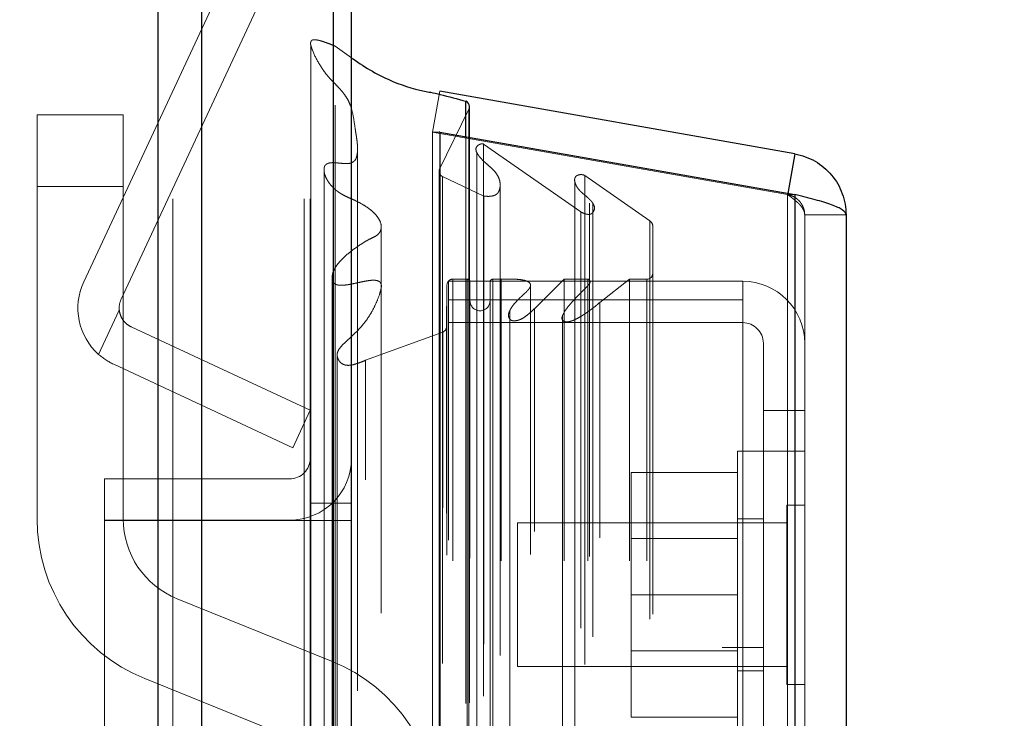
# Model space of a CAD drawing. Header units: inches. Extents: x 0.2 to 10.7, y 0.2 to 7.9.
# Tile 45 of 104: x 2.085 to 2.228, y 5.071 to 5.173. Entities that reach past the tile are written whole.
import ezdxf

# ---------------------------------------------------------------- set-up
doc = ezdxf.new("R2010")
doc.units = ezdxf.units.IN
doc.header["$MEASUREMENT"] = 0
doc.linetypes.add('HIDDEN', pattern=[0.07500000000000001, 0.05, -0.025])
doc.layers.add('DIMENSIONS', color=140, linetype='Continuous')
doc.styles.add('SLDTEXTSTYLE0', font='TXT', dxfattribs={"width": 0.7})
doc.dimstyles.new('SLDDIMSTYLE0', dxfattribs={"dimtxt": 0.0849609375, "dimasz": 0.13, "dimexe": 0, "dimexo": 0.0625, "dimgap": 0.021240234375, "dimtad": 0, "dimtih": 1, "dimtoh": 1, "dimlfac": 12, "dimrnd": 1e-09, "dimzin": 12, "dimdsep": 46, "dimtxsty": 'SLDTEXTSTYLE0', "dimsah": 1, "dimcen": 0.09, "dimadec": 0, "dimazin": 3, "dimtfac": 1, "dimtofl": 0, "dimtmove": 0, "dimatfit": 3, "dimfxl": 0, "dimfrac": 2, "dimtolj": 1, "dimtzin": 12, "dimarcsym": 0})
doc.dimstyles.new('SLDDIMSTYLE1', dxfattribs={"dimtxt": 0.0849609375, "dimasz": 0.13, "dimexe": 0, "dimexo": 0.0625, "dimgap": 0.021240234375, "dimtad": 0, "dimtih": 1, "dimtoh": 1, "dimlfac": 12, "dimrnd": 1e-09, "dimzin": 12, "dimdsep": 46, "dimtxsty": 'SLDTEXTSTYLE0', "dimsah": 1, "dimcen": 0.09, "dimadec": 0, "dimazin": 3, "dimtfac": 1, "dimtmove": 0, "dimatfit": 0, "dimfxl": 0, "dimfrac": 2, "dimtolj": 1, "dimtzin": 12, "dimarcsym": 0})

# ---------------------------------------------------------------- blocks, each defined once
blk = doc.blocks.new('_D_8')
at = {"layer": 'DIMENSIONS'}
for p, q in [((1.981681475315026, 4.952462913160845), (1.981681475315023, 5.831757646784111)), ((2.133514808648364, 5.232035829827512), (2.133514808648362, 5.831757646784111)), ((1.395652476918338, 5.706757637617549), (1.367122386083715, 5.706757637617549)), ((1.367122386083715, 5.706757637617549), (1.367122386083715, 5.571726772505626)), ((1.648121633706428, 5.706757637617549), (1.67665172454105, 5.706757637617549)), ((1.67665172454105, 5.706757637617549), (1.67665172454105, 5.571726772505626)), ((1.981681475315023, 5.706757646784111), (1.763254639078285, 5.706757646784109)), ((2.133514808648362, 5.706757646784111), (2.383514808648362, 5.706757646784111)), ((1.367122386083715, 5.571726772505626), (1.395652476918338, 5.571726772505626)), ((1.67665172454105, 5.571726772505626), (1.648121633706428, 5.571726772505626))]:
    blk.add_line(p, q, dxfattribs=at)
for points in [[(1.981681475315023, 5.706757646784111), (1.851681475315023, 5.72675764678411), (1.851681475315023, 5.686757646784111)], [(2.133514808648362, 5.706757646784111), (2.263514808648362, 5.686757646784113), (2.263514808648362, 5.726757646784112)]]:
    blk.add_solid(points, dxfattribs=at)
at = {"layer": 'DIMENSIONS', "char_height": 0.08333333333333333, "attachment_point": 1, "style": 'SLDTEXTSTYLE0'}
for s, insert in [('1.82', (1.395652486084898, 5.833200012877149)), ('46.3', (1.395652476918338, 5.679149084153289))]:
    blk.add_mtext(s, dxfattribs=dict(at, insert=insert))
blk = doc.blocks.new('_D_10')
at = {"layer": 'DIMENSIONS'}
for p, q in [((1.133514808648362, 5.693819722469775), (1.133514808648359, 6.486515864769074)), ((2.205275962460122, 5.19430199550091), (2.205275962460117, 6.486515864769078)), ((1.13351480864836, 6.361515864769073), (1.362085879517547, 6.361515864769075)), ((1.477218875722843, 6.361515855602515), (1.44868878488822, 6.361515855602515)), ((1.44868878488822, 6.361515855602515), (1.44868878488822, 6.226484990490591)), ((1.800367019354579, 6.361515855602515), (1.828897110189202, 6.361515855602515)), ((1.828897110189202, 6.361515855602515), (1.828897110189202, 6.226484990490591)), ((2.205275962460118, 6.361515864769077), (1.915500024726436, 6.361515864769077)), ((1.44868878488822, 6.226484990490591), (1.477218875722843, 6.226484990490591)), ((1.828897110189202, 6.226484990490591), (1.800367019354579, 6.226484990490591))]:
    blk.add_line(p, q, dxfattribs=at)
for points in [[(1.13351480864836, 6.361515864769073), (1.26351480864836, 6.341515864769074), (1.26351480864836, 6.381515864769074)], [(2.205275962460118, 6.361515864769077), (2.075275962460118, 6.381515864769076), (2.075275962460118, 6.341515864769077)]]:
    blk.add_solid(points, dxfattribs=at)
at = {"layer": 'DIMENSIONS', "char_height": 0.08333333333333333, "attachment_point": 1, "style": 'SLDTEXTSTYLE0'}
for s, insert in [('12.86', (1.477218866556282, 6.487958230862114)), ('326.7', (1.477218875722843, 6.333907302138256))]:
    blk.add_mtext(s, dxfattribs=dict(at, insert=insert))

msp = doc.modelspace()

# ---------------------------------------------------------------- linework, layer by layer
at = {"color": 7, "linetype": 'Continuous', "lineweight": 25}
for p, q in [((2.105438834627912, 3.246619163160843), (2.105438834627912, 5.192448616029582)), ((2.111802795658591, 3.246619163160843), (2.111802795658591, 5.191268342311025)), ((2.130878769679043, 3.246619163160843), (2.130878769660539, 5.182294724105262)), ((2.133514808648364, 3.246619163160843), (2.133514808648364, 5.182035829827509)), ((2.197838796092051, 5.153165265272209), (2.146317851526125, 5.162249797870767)), ((2.150118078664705, 5.155661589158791), (2.150118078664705, 5.160798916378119)), ((2.150627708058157, 5.155571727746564), (2.150627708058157, 5.160031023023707)), ((2.146317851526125, 5.156331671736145), (2.146248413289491, 5.156331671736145)), ((2.146317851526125, 5.156331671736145), (2.146317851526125, 3.272723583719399)), ((2.146317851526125, 5.156331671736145), (2.197838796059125, 5.147247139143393)), ((2.197838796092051, 5.153165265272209), (2.196826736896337, 5.147425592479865)), ((2.197838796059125, 5.147247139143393), (2.197838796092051, 3.28180811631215)), ((2.205275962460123, 5.144301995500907), (2.205275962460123, 3.284753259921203))]:
    msp.add_line(p, q, dxfattribs=at)
at = {"color": 7, "linetype": 'HIDDEN', "lineweight": 18}
for p, q in [((2.105438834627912, 5.192448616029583), (2.105438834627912, 3.246619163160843)), ((2.105438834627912, 5.192448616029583), (2.105438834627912, 3.246619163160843)), ((2.105438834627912, 3.246619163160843), (2.105438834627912, 5.19244861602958)), ((2.107560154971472, 3.246619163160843), (2.107560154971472, 5.191268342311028)), ((2.107560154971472, 3.246619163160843), (2.107560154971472, 5.191268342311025)), ((2.111802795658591, 3.246619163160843), (2.111802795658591, 5.191268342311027)), ((2.126636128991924, 3.246619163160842), (2.126636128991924, 5.182294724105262)), ((2.126636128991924, 3.246619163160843), (2.126636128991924, 5.182294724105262)), ((2.127514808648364, 3.246619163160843), (2.127514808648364, 5.182035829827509)), ((2.130878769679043, 3.246619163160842), (2.130878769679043, 5.182294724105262)), ((2.094645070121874, 5.134589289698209), (2.114930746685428, 5.178092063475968)), ((2.100082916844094, 5.132053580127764), (2.120368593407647, 5.175556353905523)), ((2.131132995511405, 3.260253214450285), (2.131132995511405, 5.168802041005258)), ((2.131132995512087, 5.168802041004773), (2.133514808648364, 5.167105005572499)), ((2.146317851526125, 5.162249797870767), (2.145275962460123, 5.156340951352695)), ((2.150543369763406, 5.159665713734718), (2.146242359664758, 5.150847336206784)), ((2.150543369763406, 3.269389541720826), (2.150543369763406, 5.159665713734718)), ((2.150543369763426, 3.269389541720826), (2.150543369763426, 5.159665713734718)), ((2.100387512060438, 5.158856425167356), (2.087887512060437, 5.158856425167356)), ((2.087887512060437, 5.148439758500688), (2.087887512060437, 5.158856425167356)), ((2.100387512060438, 5.158856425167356), (2.100387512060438, 5.148439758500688)), ((2.196796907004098, 5.147256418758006), (2.145275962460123, 5.156340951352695)), ((2.145275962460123, 5.156331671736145), (2.145275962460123, 3.272723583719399)), ((2.146248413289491, 5.156331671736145), (2.145275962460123, 5.156331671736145)), ((2.145275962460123, 5.156331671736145), (2.196796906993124, 5.147247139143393)), ((2.150118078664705, 3.273393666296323), (2.150118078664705, 5.155661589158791)), ((2.150627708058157, 3.273483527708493), (2.150627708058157, 5.155571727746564)), ((2.134388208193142, 3.275211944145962), (2.134388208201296, 5.153848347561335)), ((2.134388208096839, 3.27522035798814), (2.134388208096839, 5.153846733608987)), ((2.152681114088, 3.274458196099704), (2.152681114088, 5.154597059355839)), ((2.152681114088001, 5.154597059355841), (2.166771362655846, 5.144730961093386)), ((2.151688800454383, 5.153380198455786), (2.151688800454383, 5.153351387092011)), ((2.151688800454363, 5.153351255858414), (2.151688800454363, 3.275675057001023)), ((2.146215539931, 5.150637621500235), (2.146215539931, 3.278417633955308)), ((2.146242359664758, 3.278207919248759), (2.146242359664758, 5.150847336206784)), ((2.146693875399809, 3.279171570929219), (2.146693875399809, 5.149883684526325)), ((2.146693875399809, 5.149883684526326), (2.152712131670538, 5.147049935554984)), ((2.146693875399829, 3.279171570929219), (2.146693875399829, 5.149883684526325)), ((2.167355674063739, 3.279021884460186), (2.167355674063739, 5.150033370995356)), ((2.167355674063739, 5.150033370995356), (2.176788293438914, 5.143428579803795)), ((2.087887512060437, 5.148439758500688), (2.087887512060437, 5.100177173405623)), ((2.100387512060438, 5.148439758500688), (2.087887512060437, 5.148439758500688)), ((2.100387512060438, 5.148439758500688), (2.087887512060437, 5.148439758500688)), ((2.100387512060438, 5.100177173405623), (2.100387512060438, 5.148439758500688)), ((2.155078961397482, 3.28036268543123), (2.155078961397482, 5.148694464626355)), ((2.165924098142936, 5.149109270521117), (2.165924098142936, 3.279950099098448)), ((2.152712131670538, 3.28200531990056), (2.152712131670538, 5.147049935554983)), ((2.196826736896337, 5.147425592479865), (2.196796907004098, 5.147256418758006)), ((2.197838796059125, 5.147247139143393), (2.196796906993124, 5.147247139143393)), ((2.196796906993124, 5.147247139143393), (2.196796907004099, 3.281808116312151)), ((2.196796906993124, 3.28180811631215), (2.196796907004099, 5.147247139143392)), ((2.197838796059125, 3.28180811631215), (2.197838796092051, 5.147247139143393)), ((2.168032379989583, 5.134319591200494), (2.168032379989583, 5.146026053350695)), ((2.168536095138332, 3.283055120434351), (2.168536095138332, 5.146003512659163)), ((2.166771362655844, 3.284324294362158), (2.166771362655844, 5.144730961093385)), ((2.199275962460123, 5.144301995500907), (2.199275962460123, 3.284753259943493)), ((2.199275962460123, 5.144301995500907), (2.205275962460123, 5.144301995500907)), ((2.137824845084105, 3.286484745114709), (2.137824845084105, 5.14254605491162)), ((2.176788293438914, 3.285626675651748), (2.176788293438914, 5.143428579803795)), ((2.177221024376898, 3.286357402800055), (2.177221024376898, 5.142697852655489)), ((2.147364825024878, 5.134147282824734), (2.147294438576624, 5.12806743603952)), ((2.147364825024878, 3.294907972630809), (2.147364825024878, 5.134147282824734)), ((2.147364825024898, 3.294907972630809), (2.147364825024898, 5.134147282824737)), ((2.14760929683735, 5.134666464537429), (2.190275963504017, 5.134666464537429)), ((2.14760929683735, 5.131985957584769), (2.14760929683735, 5.134666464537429)), ((2.150281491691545, 5.134980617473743), (2.148207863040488, 5.134980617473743)), ((2.148207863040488, 3.2940746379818), (2.148207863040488, 5.134980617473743)), ((2.148207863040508, 3.2940746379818), (2.148207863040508, 5.134980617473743)), ((2.150281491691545, 5.134980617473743), (2.150281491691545, 3.2940746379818)), ((2.150281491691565, 3.2940746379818), (2.150281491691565, 5.134980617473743)), ((2.150698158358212, 3.294491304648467), (2.150698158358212, 5.134563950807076)), ((2.153614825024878, 5.134563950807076), (2.153614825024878, 3.294491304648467)), ((2.155204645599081, 5.134980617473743), (2.154031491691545, 5.134980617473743)), ((2.154031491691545, 3.2940746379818), (2.154031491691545, 5.134980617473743)), ((2.154031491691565, 5.134980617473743), (2.154031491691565, 3.2940746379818)), ((2.155204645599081, 3.2940746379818), (2.155204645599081, 5.134980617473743)), ((2.159503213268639, 3.294991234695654), (2.159503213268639, 5.134105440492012)), ((2.164375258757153, 5.134980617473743), (2.160050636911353, 5.130685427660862)), ((2.167820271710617, 5.134980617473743), (2.164375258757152, 5.134980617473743)), ((2.164375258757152, 3.2940746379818), (2.164375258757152, 5.134980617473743)), ((2.167820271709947, 3.2940746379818), (2.167820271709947, 5.134980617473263)), ((2.168032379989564, 3.294738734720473), (2.168032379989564, 5.134319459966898)), ((2.173855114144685, 5.134980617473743), (2.169546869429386, 5.131614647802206)), ((2.176387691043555, 5.134980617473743), (2.173855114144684, 5.134980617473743)), ((2.173855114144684, 3.2940746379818), (2.173855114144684, 5.134980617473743)), ((2.176387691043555, 3.2940746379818), (2.176387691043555, 5.134980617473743)), ((2.176387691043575, 3.2940746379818), (2.176387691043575, 5.134980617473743)), ((2.190275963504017, 5.131985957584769), (2.190275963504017, 5.134666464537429)), ((2.147609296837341, 3.297069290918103), (2.147609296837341, 5.131985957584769)), ((2.147609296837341, 5.131985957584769), (2.190275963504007, 5.131985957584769)), ((2.169546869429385, 3.297440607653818), (2.169546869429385, 5.131614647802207)), ((2.190275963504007, 5.06198595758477), (2.190275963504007, 5.131985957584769)), ((2.09681703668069, 5.124063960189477), (2.099815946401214, 5.130495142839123)), ((2.099815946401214, 5.130495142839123), (2.09681703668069, 5.124063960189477)), ((2.156495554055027, 5.130437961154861), (2.156495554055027, 5.130414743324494)), ((2.156495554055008, 5.130414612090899), (2.156495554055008, 3.298626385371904)), ((2.160050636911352, 3.298369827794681), (2.160050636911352, 5.130685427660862)), ((2.160050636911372, 3.298369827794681), (2.160050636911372, 5.130685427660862)), ((2.164106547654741, 5.129585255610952), (2.164106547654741, 3.2994713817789)), ((2.14760929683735, 5.12866646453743), (2.190275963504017, 5.12866646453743)), ((2.101533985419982, 5.128066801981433), (2.127514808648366, 5.115951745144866)), ((2.146747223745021, 5.127294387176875), (2.135555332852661, 5.123203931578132)), ((2.14674722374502, 3.301760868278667), (2.14674722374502, 5.127294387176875)), ((2.146747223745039, 3.301760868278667), (2.146747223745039, 5.127294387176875)), ((2.147294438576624, 3.300987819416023), (2.147294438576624, 5.12806743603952)), ((2.147294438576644, 3.300987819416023), (2.147294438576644, 5.12806743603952)), ((2.193275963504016, 5.12566646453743), (2.193275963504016, 5.115916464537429)), ((2.131421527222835, 5.123983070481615), (2.131421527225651, 3.305086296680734)), ((2.124979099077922, 5.110513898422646), (2.098998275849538, 5.122628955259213)), ((2.135555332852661, 3.305851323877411), (2.135555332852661, 5.123203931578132)), ((2.127514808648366, 5.115951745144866), (2.124979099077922, 5.110513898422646)), ((2.193275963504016, 5.115916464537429), (2.199275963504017, 5.115916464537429)), ((2.193275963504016, 5.115916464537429), (2.193275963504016, 5.06198595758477)), ((2.189525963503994, 5.109999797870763), (2.189525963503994, 5.068333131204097)), ((2.193275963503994, 5.109999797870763), (2.189525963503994, 5.109999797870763)), ((2.199275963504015, 5.109999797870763), (2.193275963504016, 5.109999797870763)), ((2.189525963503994, 5.106916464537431), (2.174109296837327, 5.106916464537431)), ((2.174109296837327, 5.106916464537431), (2.174109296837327, 5.08916646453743)), ((2.097681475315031, 5.105987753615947), (2.097681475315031, 5.099987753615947)), ((2.124514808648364, 5.105987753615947), (2.097681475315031, 5.105987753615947)), ((2.127514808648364, 5.102452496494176), (2.133514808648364, 5.102452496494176)), ((2.196671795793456, 5.102187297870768), (2.196671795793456, 5.0761456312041)), ((2.199275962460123, 5.102187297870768), (2.196671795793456, 5.102187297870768)), ((2.124514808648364, 5.099987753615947), (2.097681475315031, 5.099987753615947)), ((2.097681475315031, 5.099952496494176), (2.097681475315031, 4.782744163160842)), ((2.097681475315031, 5.099952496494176), (2.124514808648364, 5.099952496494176)), ((2.124514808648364, 3.329035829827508), (2.124514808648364, 5.099952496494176)), ((2.124514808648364, 3.329035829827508), (2.124514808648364, 5.099952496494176)), ((2.124514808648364, 3.329035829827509), (2.124514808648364, 5.099952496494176)), ((2.124514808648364, 3.329035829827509), (2.124514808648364, 5.099952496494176)), ((2.124514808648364, 5.099952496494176), (2.127514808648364, 5.099952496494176)), ((2.127514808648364, 5.099952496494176), (2.133514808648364, 5.099952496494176)), ((2.157609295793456, 5.0995831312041), (2.157609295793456, 5.078749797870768)), ((2.196671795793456, 5.0995831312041), (2.157609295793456, 5.0995831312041)), ((2.193275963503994, 5.100208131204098), (2.189525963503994, 5.100208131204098)), ((2.189525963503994, 5.09732896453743), (2.174109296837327, 5.09732896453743)), ((2.130593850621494, 5.079532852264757), (2.108201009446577, 5.088588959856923)), ((2.189525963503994, 5.08916646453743), (2.174109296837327, 5.08916646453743)), ((2.174109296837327, 5.08916646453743), (2.174109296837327, 5.07141646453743)), ((2.174109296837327, 5.08100396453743), (2.189525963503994, 5.08100396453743)), ((2.187275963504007, 4.968691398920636), (2.187275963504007, 5.081524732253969)), ((2.193275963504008, 5.081524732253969), (2.187275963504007, 5.081524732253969)), ((2.157609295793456, 5.078749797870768), (2.196671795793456, 5.078749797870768)), ((2.189525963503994, 5.078124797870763), (2.193275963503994, 5.078124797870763)), ((2.103514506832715, 5.077000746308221), (2.125907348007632, 5.067944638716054)), ((2.196671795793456, 5.0761456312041), (2.199275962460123, 5.0761456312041)), ((2.189525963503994, 5.07141646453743), (2.174109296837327, 5.07141646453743))]:
    msp.add_line(p, q, dxfattribs=at)
at = {"color": 7, "linetype": 'HIDDEN', "lineweight": 18, "flags": 128}
for points in [[(2.127625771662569, 5.168859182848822), (2.127625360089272, 4.229623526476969), (2.127625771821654, 3.26019629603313)], [(2.129525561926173, 5.150818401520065), (2.129525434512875, 4.229623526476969), (2.129525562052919, 3.278238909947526)], [(2.137824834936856, 3.286485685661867), (2.137824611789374, 4.137290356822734), (2.137824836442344, 5.14256996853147)], [(2.130696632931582, 5.135361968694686), (2.13069588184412, 4.229623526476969), (2.130696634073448, 3.293710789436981)], [(2.130696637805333, 5.135360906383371), (2.13069600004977, 4.253140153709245), (2.130696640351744, 3.293693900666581)], [(2.137812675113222, 3.295398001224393), (2.137812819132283, 4.199413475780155), (2.137812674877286, 5.133655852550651)]]:
    msp.add_lwpolyline(points, dxfattribs=at)
at = {"color": 7, "linetype": 'Continuous', "lineweight": 25}
msp.add_arc((2.149794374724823, 5.160031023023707), 0.0008333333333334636, 0, 67.14223961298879, dxfattribs=at)
at = {"color": 7, "linetype": 'HIDDEN', "lineweight": 18}
for centre, radius, start, end in [((2.149794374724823, 5.160031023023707), 0.0008333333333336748, 334.0000000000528, 0), ((2.147048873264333, 5.150637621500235), 0.0008333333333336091, 165.4243750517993, 244.7861857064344), ((2.176387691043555, 5.142697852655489), 0.0008333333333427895, 0, 61.26737527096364), ((2.176387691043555, 5.135813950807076), 0.000833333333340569, 270.0000000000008, 0), ((2.102801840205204, 5.130785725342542), 0.0090000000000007, 154.9999999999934, 228.3193493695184), ((2.148207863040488, 5.134137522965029), 0.0008430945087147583, 90, 179.3367158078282), ((2.150281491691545, 5.134563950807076), 0.0004166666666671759, 0, 90), ((2.154031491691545, 5.134563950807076), 0.0004166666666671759, 90, 180), ((2.190275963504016, 5.12566646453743), 0.009000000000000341, 0, 90), ((2.102801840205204, 5.130785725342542), 0.003000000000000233, 154.9999999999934, 185.5584317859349), ((2.152156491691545, 5.131855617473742), 0.001458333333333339, 180, 0), ((2.190275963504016, 5.12566646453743), 0.003000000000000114, 0, 90), ((2.146461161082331, 5.128077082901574), 0.0008333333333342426, 290.0765427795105, 359.3367158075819), ((2.124514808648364, 5.108987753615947), 0.003000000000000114, 270.0000000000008, 0), ((2.124514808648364, 5.108987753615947), 0.009000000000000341, 270.0000000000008, 0), ((2.112887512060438, 5.100177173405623), 0.02500000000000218, 180, 247.9806186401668), ((2.112887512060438, 5.100177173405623), 0.01250000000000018, 180, 247.9806186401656), ((2.121220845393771, 5.056356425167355), 0.02500000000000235, 0, 67.98061864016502)]:
    msp.add_arc(centre, radius, start, end, dxfattribs=at)
for points, knots in [([(2.13555533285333, 5.123203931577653), (2.135315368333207, 5.123104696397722), (2.134879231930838, 5.122924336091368), (2.134267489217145, 5.122711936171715), (2.133772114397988, 5.122562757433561), (2.133353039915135, 5.122481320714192), (2.132982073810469, 5.122458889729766), (2.132617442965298, 5.122503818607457), (2.132274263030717, 5.122616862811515), (2.131970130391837, 5.122806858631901), (2.131708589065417, 5.123103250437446), (2.131465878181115, 5.12354666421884), (2.131371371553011, 5.124161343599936), (2.131650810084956, 5.124791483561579), (2.132199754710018, 5.125450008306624), (2.13294090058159, 5.12611527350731), (2.133763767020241, 5.126877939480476), (2.134494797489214, 5.127604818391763), (2.135152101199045, 5.128343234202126), (2.135780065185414, 5.1291483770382), (2.136438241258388, 5.130170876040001), (2.137047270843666, 5.131381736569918), (2.137514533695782, 5.132533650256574), (2.137798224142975, 5.133471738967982), (2.137873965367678, 5.134061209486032), (2.13775020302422, 5.134431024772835), (2.137574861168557, 5.134628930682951), (2.137339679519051, 5.134741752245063), (2.137058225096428, 5.134809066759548), (2.136724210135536, 5.134836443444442), (2.136317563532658, 5.134815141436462), (2.135758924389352, 5.134738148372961), (2.134957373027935, 5.134586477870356), (2.134077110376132, 5.134383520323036), (2.133246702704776, 5.134215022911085), (2.13260740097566, 5.134118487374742), (2.132076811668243, 5.134073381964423), (2.13164658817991, 5.1341002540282), (2.131291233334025, 5.134184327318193), (2.130989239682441, 5.134338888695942), (2.1308113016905, 5.134581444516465), (2.130685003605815, 5.134933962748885), (2.130674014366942, 5.135534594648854), (2.130931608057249, 5.136333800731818), (2.131483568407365, 5.137171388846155), (2.132178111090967, 5.137948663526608), (2.133005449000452, 5.138695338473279), (2.133948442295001, 5.139427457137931), (2.135007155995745, 5.140137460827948), (2.135989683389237, 5.140743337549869), (2.136821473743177, 5.14110532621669), (2.137261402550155, 5.141382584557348), (2.137473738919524, 5.141602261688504), (2.137600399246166, 5.141773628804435), (2.13772776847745, 5.142008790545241), (2.137831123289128, 5.142366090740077), (2.137836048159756, 5.14294276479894), (2.137563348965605, 5.143663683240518), (2.136994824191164, 5.144414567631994), (2.13622600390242, 5.145110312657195), (2.135242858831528, 5.145782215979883), (2.134165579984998, 5.14634964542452), (2.133189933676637, 5.146770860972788), (2.132489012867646, 5.147095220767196), (2.131997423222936, 5.147373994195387), (2.131572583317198, 5.147650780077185), (2.131164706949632, 5.147962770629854), (2.130731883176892, 5.148370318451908), (2.130343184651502, 5.148821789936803), (2.130017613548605, 5.149300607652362), (2.129760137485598, 5.149798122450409), (2.129581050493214, 5.150305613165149), (2.129504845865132, 5.150824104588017), (2.129535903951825, 5.151246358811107), (2.129696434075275, 5.151537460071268), (2.129893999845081, 5.15169867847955), (2.130148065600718, 5.151813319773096), (2.130436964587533, 5.15188006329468), (2.130702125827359, 5.151894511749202), (2.131030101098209, 5.151886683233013), (2.131519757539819, 5.151848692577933), (2.132131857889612, 5.151786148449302), (2.13274629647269, 5.151739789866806), (2.133236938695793, 5.151772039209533), (2.133686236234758, 5.151942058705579), (2.134097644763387, 5.152277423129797), (2.13430714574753, 5.15285325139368), (2.134390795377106, 5.15352043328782), (2.134390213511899, 5.154199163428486), (2.134332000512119, 5.154882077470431), (2.134241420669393, 5.155566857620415), (2.134133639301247, 5.156253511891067), (2.13395580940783, 5.157349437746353), (2.133792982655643, 5.158676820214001), (2.133438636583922, 5.160026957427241), (2.133030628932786, 5.160953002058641), (2.132605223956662, 5.161638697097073), (2.132144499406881, 5.16223766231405), (2.131631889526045, 5.162817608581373), (2.131081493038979, 5.163379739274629), (2.130530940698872, 5.163938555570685), (2.129690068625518, 5.164860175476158), (2.128749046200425, 5.166293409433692), (2.128005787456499, 5.167723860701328), (2.127677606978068, 5.168672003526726), (2.127580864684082, 5.169003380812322), (2.127568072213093, 5.169252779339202), (2.127597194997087, 5.169439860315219), (2.12767720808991, 5.169590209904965), (2.127830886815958, 5.169709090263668), (2.12815489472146, 5.169752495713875), (2.128558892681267, 5.169700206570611), (2.129054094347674, 5.16958199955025), (2.129629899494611, 5.169391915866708), (2.130343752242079, 5.16913199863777), (2.13085423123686, 5.168918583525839), (2.131132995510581, 5.168802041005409)], [0, 0, 0, 0, 0.00887304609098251, 0.01612679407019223, 0.02174795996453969, 0.02591860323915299, 0.02987558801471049, 0.03354539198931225, 0.03754946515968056, 0.04179968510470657, 0.04628166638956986, 0.05341961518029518, 0.06299658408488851, 0.07323931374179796, 0.0826000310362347, 0.09720863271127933, 0.111794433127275, 0.1261466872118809, 0.1368719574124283, 0.1507998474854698, 0.1678347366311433, 0.1875614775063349, 0.2086080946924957, 0.2218165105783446, 0.2309010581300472, 0.2350736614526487, 0.2384455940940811, 0.2411794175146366, 0.2441498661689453, 0.2477433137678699, 0.2518385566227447, 0.2570824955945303, 0.2659012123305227, 0.2782939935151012, 0.2865189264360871, 0.2934388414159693, 0.2991001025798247, 0.3035105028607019, 0.3070474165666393, 0.3109552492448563, 0.3152941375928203, 0.3187918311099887, 0.3274070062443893, 0.3420059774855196, 0.3552752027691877, 0.369049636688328, 0.3833209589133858, 0.3981624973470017, 0.4136344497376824, 0.4297745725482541, 0.4393099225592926, 0.4453683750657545, 0.448366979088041, 0.4505468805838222, 0.4543749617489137, 0.4597943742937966, 0.4667685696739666, 0.4800637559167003, 0.4927991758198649, 0.5050022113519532, 0.5198626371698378, 0.5362739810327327, 0.5475829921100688, 0.5565626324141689, 0.5631364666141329, 0.5674049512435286, 0.5747428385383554, 0.5823646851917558, 0.5902860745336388, 0.5985304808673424, 0.6063378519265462, 0.6141226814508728, 0.6218981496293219, 0.6298538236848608, 0.63289757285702, 0.6359322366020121, 0.6390936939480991, 0.642315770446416, 0.645556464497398, 0.6475397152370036, 0.6527937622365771, 0.6612459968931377, 0.6672389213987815, 0.6724199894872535, 0.6768135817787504, 0.6826540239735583, 0.6923838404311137, 0.7026450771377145, 0.7128268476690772, 0.7230976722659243, 0.7334362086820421, 0.743826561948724, 0.7542626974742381, 0.7831951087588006, 0.8037540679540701, 0.8158750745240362, 0.8271342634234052, 0.8374359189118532, 0.8467396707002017, 0.8577644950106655, 0.8680831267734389, 0.877572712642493, 0.9073634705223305, 0.9387904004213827, 0.9462852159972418, 0.9513678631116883, 0.9541619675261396, 0.9573459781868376, 0.9596851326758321, 0.9612900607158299, 0.9645195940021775, 0.9694227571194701, 0.9744030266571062, 0.9811009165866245, 0.9896795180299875, 0.9999999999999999, 0.9999999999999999, 0.9999999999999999, 0.9999999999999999]), ([(2.152712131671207, 5.147049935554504), (2.152819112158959, 5.147036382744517), (2.153031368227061, 5.147009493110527), (2.153349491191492, 5.146998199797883), (2.153654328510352, 5.147009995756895), (2.153936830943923, 5.147047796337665), (2.154189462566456, 5.147112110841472), (2.154405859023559, 5.147202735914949), (2.154605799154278, 5.147339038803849), (2.154822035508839, 5.147570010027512), (2.155038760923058, 5.148040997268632), (2.155115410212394, 5.148709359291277), (2.155004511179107, 5.149421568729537), (2.154694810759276, 5.150096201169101), (2.154243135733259, 5.150701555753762), (2.153652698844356, 5.151255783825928), (2.15304380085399, 5.151769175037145), (2.152525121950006, 5.152258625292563), (2.15215659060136, 5.152659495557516), (2.151898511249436, 5.152994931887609), (2.151631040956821, 5.153415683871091), (2.15148740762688, 5.153908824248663), (2.151738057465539, 5.154307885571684), (2.151963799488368, 5.154488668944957), (2.152215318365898, 5.154597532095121), (2.152465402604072, 5.154641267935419), (2.152613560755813, 5.154610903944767), (2.152681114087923, 5.154597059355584)], [0, 0, 0, 0, 0.02322157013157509, 0.04607306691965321, 0.06793507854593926, 0.08841304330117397, 0.1073706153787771, 0.1249653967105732, 0.141707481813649, 0.1651210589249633, 0.2142228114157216, 0.2883660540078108, 0.3612387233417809, 0.4313950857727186, 0.499967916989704, 0.5667291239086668, 0.6421483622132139, 0.7038738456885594, 0.7517319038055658, 0.7863485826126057, 0.8174192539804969, 0.8972091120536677, 0.923038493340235, 0.9465894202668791, 0.9676562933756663, 0.9852527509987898, 1, 1, 1, 1]), ([(2.166771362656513, 5.144730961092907), (2.166887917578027, 5.144678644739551), (2.167099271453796, 5.144583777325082), (2.167395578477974, 5.144469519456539), (2.167632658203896, 5.144406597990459), (2.167868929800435, 5.144370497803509), (2.168163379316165, 5.144378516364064), (2.168470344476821, 5.144570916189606), (2.168681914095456, 5.144872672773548), (2.168783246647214, 5.14520097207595), (2.168756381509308, 5.145516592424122), (2.168659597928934, 5.145779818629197), (2.168536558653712, 5.145996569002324), (2.168412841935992, 5.146169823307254), (2.168304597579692, 5.146302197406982), (2.168116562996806, 5.146513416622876), (2.167812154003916, 5.146802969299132), (2.16737701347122, 5.147167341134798), (2.166957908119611, 5.147521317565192), (2.166574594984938, 5.147891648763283), (2.166243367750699, 5.148308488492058), (2.165986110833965, 5.148800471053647), (2.165854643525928, 5.149333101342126), (2.165918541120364, 5.149770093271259), (2.166151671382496, 5.149978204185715), (2.166323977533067, 5.150069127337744), (2.166523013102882, 5.150130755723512), (2.16673848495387, 5.150162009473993), (2.16695788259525, 5.15015899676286), (2.167173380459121, 5.150121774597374), (2.167294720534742, 5.150062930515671), (2.167355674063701, 5.150033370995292)], [0, 0, 0, 0, 0.03507791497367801, 0.06360823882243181, 0.0857338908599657, 0.09992118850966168, 0.1256758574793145, 0.1579680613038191, 0.1991624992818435, 0.2415502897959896, 0.2782194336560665, 0.310699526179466, 0.3390023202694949, 0.3627118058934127, 0.381472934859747, 0.3951231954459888, 0.4533442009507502, 0.5116860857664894, 0.5693972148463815, 0.6175998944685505, 0.6755400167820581, 0.7425291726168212, 0.8061651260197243, 0.8706370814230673, 0.8890105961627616, 0.9071321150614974, 0.9254109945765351, 0.9439119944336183, 0.9625291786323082, 0.9811770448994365, 1, 1, 1, 1]), ([(2.199275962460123, 5.144301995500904), (2.199273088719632, 5.144401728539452), (2.199267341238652, 5.144601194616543), (2.199221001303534, 5.144897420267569), (2.199147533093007, 5.145187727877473), (2.199044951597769, 5.145469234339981), (2.19891500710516, 5.145739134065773), (2.198758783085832, 5.145994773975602), (2.198532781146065, 5.146293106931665), (2.198214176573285, 5.146612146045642), (2.197783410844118, 5.146912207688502), (2.197307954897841, 5.147139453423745), (2.19696725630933, 5.147217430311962), (2.196796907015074, 5.147256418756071)], [0, 0, 0, 0, 0.07144899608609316, 0.142897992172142, 0.2143469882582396, 0.2857959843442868, 0.3572449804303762, 0.4286939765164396, 0.5001429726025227, 0.6251072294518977, 0.7500714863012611, 0.8750357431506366, 0.9999999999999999, 0.9999999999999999, 0.9999999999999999, 0.9999999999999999]), ([(2.196796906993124, 5.147247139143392), (2.196894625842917, 5.147177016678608), (2.197090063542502, 5.147036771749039), (2.197373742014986, 5.146826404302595), (2.197646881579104, 5.146616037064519), (2.197906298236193, 5.146405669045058), (2.198149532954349, 5.146195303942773), (2.198374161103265, 5.145984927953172), (2.198628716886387, 5.145722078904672), (2.198887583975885, 5.145406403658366), (2.199108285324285, 5.145038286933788), (2.199249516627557, 5.144670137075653), (2.199267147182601, 5.144424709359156), (2.199275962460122, 5.144301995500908)], [0, 0, 0, 0, 0.0714489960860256, 0.1428979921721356, 0.2143469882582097, 0.2857959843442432, 0.3572449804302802, 0.4286939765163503, 0.5001429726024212, 0.6251072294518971, 0.7500714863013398, 0.8750357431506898, 1, 1, 1, 1]), ([(2.160050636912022, 5.13068542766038), (2.159871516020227, 5.130511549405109), (2.159537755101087, 5.13018755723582), (2.159024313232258, 5.129767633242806), (2.158562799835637, 5.129431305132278), (2.158151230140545, 5.129178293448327), (2.157751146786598, 5.129021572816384), (2.157376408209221, 5.128941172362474), (2.157038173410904, 5.128924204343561), (2.156727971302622, 5.128977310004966), (2.15648054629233, 5.129144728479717), (2.156349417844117, 5.129378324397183), (2.156290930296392, 5.129626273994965), (2.156290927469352, 5.129905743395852), (2.156391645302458, 5.130258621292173), (2.156632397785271, 5.130715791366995), (2.157001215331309, 5.131262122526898), (2.157460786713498, 5.131779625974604), (2.157929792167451, 5.132254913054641), (2.158366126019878, 5.132658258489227), (2.15880403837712, 5.133055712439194), (2.1591331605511, 5.133392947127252), (2.159335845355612, 5.13366741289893), (2.159449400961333, 5.133854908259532), (2.159518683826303, 5.134056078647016), (2.15947959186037, 5.134267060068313), (2.159375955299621, 5.134421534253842), (2.159236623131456, 5.134547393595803), (2.15906152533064, 5.134653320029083), (2.158822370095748, 5.13474891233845), (2.158520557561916, 5.134828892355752), (2.158041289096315, 5.134917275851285), (2.157328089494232, 5.1349805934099), (2.156333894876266, 5.135009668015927), (2.155604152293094, 5.134990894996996), (2.15520464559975, 5.134980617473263)], [0, 0, 0, 0, 0.05219962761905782, 0.09726501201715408, 0.1350835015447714, 0.1658552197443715, 0.190279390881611, 0.2131614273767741, 0.2326046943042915, 0.2481648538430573, 0.2663591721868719, 0.2887028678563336, 0.3079429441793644, 0.3270239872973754, 0.3572809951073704, 0.3963453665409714, 0.4447609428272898, 0.5032692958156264, 0.5447461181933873, 0.5863842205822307, 0.6277933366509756, 0.6681887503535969, 0.6842000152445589, 0.7004267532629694, 0.7165373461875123, 0.7330178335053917, 0.7507448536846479, 0.7613872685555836, 0.7740461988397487, 0.7894688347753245, 0.807972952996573, 0.8290578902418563, 0.8744776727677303, 0.9312812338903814, 1, 1, 1, 1]), ([(2.169546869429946, 5.131614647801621), (2.16943857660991, 5.131514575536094), (2.169222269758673, 5.131314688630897), (2.168873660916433, 5.131032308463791), (2.168515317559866, 5.130758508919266), (2.16815066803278, 5.130491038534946), (2.16778474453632, 5.130225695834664), (2.167413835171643, 5.129966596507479), (2.167034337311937, 5.129717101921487), (2.166596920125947, 5.129449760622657), (2.166121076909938, 5.12919023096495), (2.165625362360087, 5.128964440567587), (2.165196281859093, 5.128828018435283), (2.16484572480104, 5.128783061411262), (2.164562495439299, 5.128790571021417), (2.164321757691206, 5.1288452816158), (2.164134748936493, 5.128996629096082), (2.164030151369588, 5.129225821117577), (2.164057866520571, 5.129476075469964), (2.164142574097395, 5.129716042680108), (2.164380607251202, 5.130238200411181), (2.165074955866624, 5.131179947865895), (2.166071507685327, 5.132277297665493), (2.166945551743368, 5.133161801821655), (2.167473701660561, 5.133693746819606), (2.167838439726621, 5.134035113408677), (2.168045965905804, 5.134317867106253), (2.168145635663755, 5.134527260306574), (2.168141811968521, 5.13471015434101), (2.168045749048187, 5.134840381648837), (2.167935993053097, 5.134926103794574), (2.167854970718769, 5.134964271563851), (2.167820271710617, 5.134980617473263)], [0, 0, 0, 0, 0.03196267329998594, 0.06384306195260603, 0.09557510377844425, 0.1270600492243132, 0.1582197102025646, 0.1891082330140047, 0.2198099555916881, 0.2503837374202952, 0.2921714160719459, 0.3271640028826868, 0.3551312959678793, 0.3760526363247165, 0.3905024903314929, 0.4055568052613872, 0.4210712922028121, 0.4381167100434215, 0.4626969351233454, 0.4836345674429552, 0.5007231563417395, 0.6025883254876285, 0.750418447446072, 0.8305027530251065, 0.8762067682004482, 0.9146621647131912, 0.9387349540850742, 0.9563171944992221, 0.9703950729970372, 0.9824137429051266, 0.9924684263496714, 1, 1, 1, 1]), ([(2.167820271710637, 5.134980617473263), (2.167841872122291, 5.134970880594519), (2.167900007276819, 5.134944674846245), (2.167991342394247, 5.134885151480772), (2.16809956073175, 5.134785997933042), (2.168125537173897, 5.134690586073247), (2.168139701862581, 5.134638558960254)], [0, 0, 0, 0, 0.1298747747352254, 0.3495438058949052, 0.6453128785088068, 1, 1, 1, 1]), ([(2.099815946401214, 5.130495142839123), (2.099841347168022, 5.13023413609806), (2.099899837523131, 5.129982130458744), (2.100081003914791, 5.129495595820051), (2.100204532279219, 5.129262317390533), (2.100503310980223, 5.128840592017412), (2.100683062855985, 5.128646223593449), (2.101079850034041, 5.128315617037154), (2.101297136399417, 5.128177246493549), (2.101533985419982, 5.128066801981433)], [0, 0, 0, 0, 0.25, 0.25, 0.5, 0.5, 0.75, 0.75, 1, 1, 1, 1])]:
    msp.add_open_spline(points, degree=3, knots=knots, dxfattribs=at)
at = {"color": 7, "linetype": 'Continuous', "lineweight": 25}
for points, knots in [([(2.133514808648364, 5.167105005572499), (2.133590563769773, 5.167050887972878), (2.13543003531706, 5.165736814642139), (2.138896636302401, 5.163691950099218), (2.143033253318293, 5.162425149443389), (2.145384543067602, 5.162049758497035), (2.147161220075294, 5.161608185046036), (2.148866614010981, 5.161141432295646), (2.150118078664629, 5.160798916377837)], [0, 0, 0, 0, 0.0169110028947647, 0.4106297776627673, 0.7032280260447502, 0.7130743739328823, 0.7894461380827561, 1, 1, 1, 1]), ([(2.197838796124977, 5.153165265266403), (2.198870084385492, 5.152983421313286), (2.199869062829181, 5.152619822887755), (2.201682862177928, 5.151572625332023), (2.202497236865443, 5.150889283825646), (2.203843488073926, 5.149284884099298), (2.204375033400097, 5.148364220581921), (2.205091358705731, 5.146396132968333), (2.205275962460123, 5.145349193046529), (2.205275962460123, 5.144301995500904)], [0, 0, 0, 0, 0.25, 0.25, 0.5, 0.5, 0.75, 0.75, 1, 1, 1, 1]), ([(2.205275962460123, 5.144301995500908), (2.205275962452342, 5.144547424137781), (2.205091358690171, 5.144792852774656), (2.204375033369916, 5.145283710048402), (2.203843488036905, 5.145529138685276), (2.202497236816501, 5.146019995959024), (2.20168286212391, 5.146265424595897), (2.199869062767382, 5.146756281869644), (2.198870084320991, 5.147001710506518), (2.197838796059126, 5.147247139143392)], [0, 0, 0, 0, 0.25, 0.25, 0.5, 0.5, 0.75, 0.75, 1, 1, 1, 1])]:
    msp.add_open_spline(points, degree=3, knots=knots, dxfattribs=at)
at = {"color": 7, "linetype": 'HIDDEN', "lineweight": 18}
msp.add_open_spline([(2.098998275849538, 5.122628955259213), (2.098202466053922, 5.123000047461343), (2.097475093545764, 5.12347805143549), (2.09681703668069, 5.124063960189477)], degree=3, dxfattribs=at)

# ---------------------------------------------------------------- dimensions: what is measured, and where the dimension line sits
at = {"layer": 'DIMENSIONS'}
dim = msp.add_linear_dim(base=(2.205275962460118, 6.361515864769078), p1=(1.133514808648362, 5.643819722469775), p2=(2.205275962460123, 5.144301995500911), angle=2.374077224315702e-13, dimstyle='SLDDIMSTYLE0', dxfattribs=at)
dim.commit()
dim.dimension.update_dxf_attribs({"geometry": '_D_10', "text_midpoint": (1.638792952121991, 6.361515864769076), "dimtype": 160})
dim = msp.add_linear_dim(base=(2.133514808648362, 5.70675764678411), p1=(1.981681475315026, 4.902462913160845), p2=(2.133514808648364, 5.182035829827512), dimstyle='SLDDIMSTYLE1', dxfattribs=at)
dim.commit()
dim.dimension.update_dxf_attribs({"geometry": '_D_8', "text_midpoint": (1.521887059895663, 5.706757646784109), "dimtype": 160})

doc.saveas('drawing.dxf')
